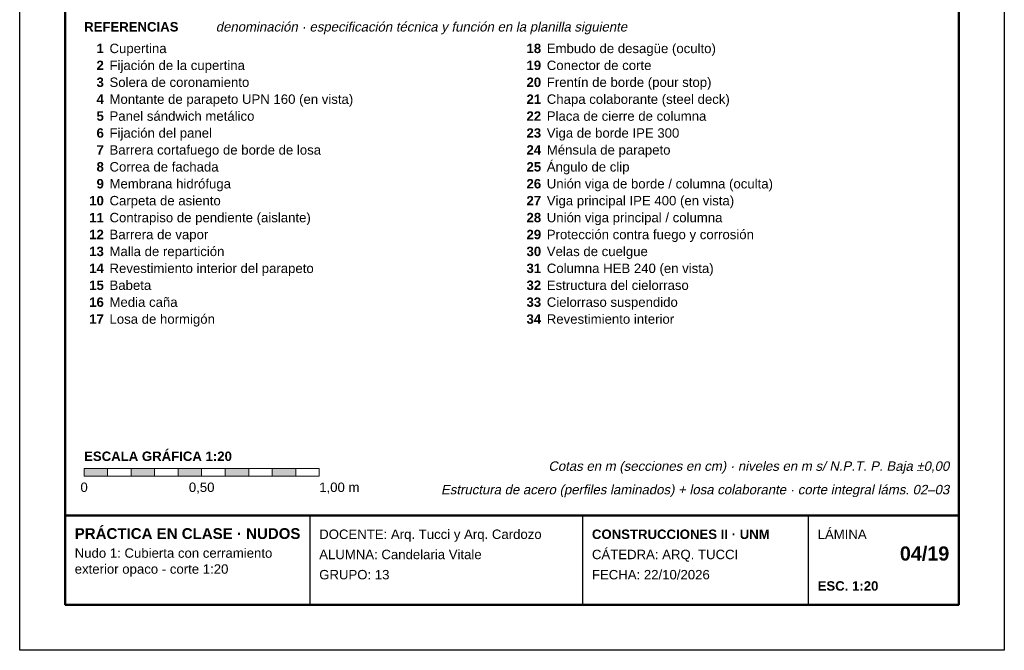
# Model space of a CAD drawing. Header units: millimetres. Extents: x 6 to 4194, y 6 to 5934.
# Tile 1 of 2: x 6 to 4194, y 6 to 2690. Entities that reach past the tile are written whole.
import ezdxf
from ezdxf.enums import TextEntityAlignment as Align

# ---------------------------------------------------------------- set-up
doc = ezdxf.new("R2010")
doc.units = ezdxf.units.MM
doc.header["$LTSCALE"] = 20
for name, color, linetype in [('X-MARCO', 7, 'Continuous'), ('X-ROTULO', 7, 'Continuous'), ('X-TEXTOS', 7, 'Continuous')]:
    doc.layers.add(name, color=color, linetype=linetype)
doc.styles.add('ARIAL', font='arial.ttf')
doc.styles.add('ARIAL-B', font='arialbd.ttf')

msp = doc.modelspace()

# ---------------------------------------------------------------- hatches: boundary and pattern name
at = {"layer": 'X-TEXTOS'}
h = msp.add_hatch(color=7, dxfattribs=at)
h.dxf.hatch_style = 1
h.paths.add_polyline_path([(280, 780), (380, 780), (380, 748), (280, 748)])
h = msp.add_hatch(color=7, dxfattribs=at)
h.dxf.hatch_style = 1
h.paths.add_polyline_path([(480, 780), (580, 780), (580, 748), (480, 748)])
h = msp.add_hatch(color=7, dxfattribs=at)
h.dxf.hatch_style = 1
h.paths.add_polyline_path([(680, 780), (780, 780), (780, 748), (680, 748)])
h = msp.add_hatch(color=7, dxfattribs=at)
h.dxf.hatch_style = 1
h.paths.add_polyline_path([(880, 780), (980, 780), (980, 748), (880, 748)])
h = msp.add_hatch(color=7, dxfattribs=at)
h.dxf.hatch_style = 1
h.paths.add_polyline_path([(1080, 780), (1180, 780), (1180, 748), (1080, 748)])

# ---------------------------------------------------------------- linework, layer by layer
at = {"layer": 'X-MARCO', "lineweight": 30}
msp.add_lwpolyline([(6, 5934), (4194, 5934), (4194, 6), (6, 6)], close=True, dxfattribs=at)
at = {"layer": 'X-MARCO', "lineweight": 50}
msp.add_lwpolyline([(200, 5740), (4000, 5740), (4000, 200), (200, 200)], close=True, dxfattribs=at)
at = {"layer": 'X-ROTULO', "lineweight": 50}
msp.add_lwpolyline([(200, 580), (4000, 580), (4000, 200), (200, 200)], close=True, dxfattribs=at)
at = {"layer": 'X-ROTULO', "lineweight": 25}
for points in [[(1240, 580), (1240, 200)], [(2400, 580), (2400, 200)], [(3360, 580), (3360, 200)]]:
    msp.add_lwpolyline(points, dxfattribs=at)
at = {"layer": 'X-TEXTOS', "lineweight": 13}
for points in [[(280, 780), (380, 780), (380, 748), (280, 748)], [(380, 780), (480, 780), (480, 748), (380, 748)], [(480, 780), (580, 780), (580, 748), (480, 748)], [(580, 780), (680, 780), (680, 748), (580, 748)], [(680, 780), (780, 780), (780, 748), (680, 748)], [(780, 780), (880, 780), (880, 748), (780, 748)], [(880, 780), (980, 780), (980, 748), (880, 748)], [(980, 780), (1080, 780), (1080, 748), (980, 748)], [(1080, 780), (1180, 780), (1180, 748), (1080, 748)], [(1180, 780), (1280, 780), (1280, 748), (1180, 748)]]:
    msp.add_lwpolyline(points, close=True, dxfattribs=at)

# ---------------------------------------------------------------- texts
at = {"layer": 'X-ROTULO'}
for s, height, style, p in [('PRÁCTICA EN CLASE · NUDOS', 45.824, 'ARIAL-B', (240, 480)), ('DOCENTE: Arq. Tucci y Arq. Cardozo', 40.096, 'ARIAL', (1280, 480)), ('CONSTRUCCIONES II · UNM', 40.096, 'ARIAL-B', (2440, 480)), ('LÁMINA', 40.1, 'ARIAL', (3400, 480)), ('Nudo 1: Cubierta con cerramiento', 40.096, 'ARIAL', (240, 400)), ('ALUMNA: Candelaria Vitale', 40.096, 'ARIAL', (1280, 394)), ('CÁTEDRA: ARQ. TUCCI', 40.096, 'ARIAL', (2440, 394)), ('exterior opaco - corte 1:20', 40.096, 'ARIAL', (240, 332)), ('GRUPO: 13', 40.1, 'ARIAL', (1280, 308)), ('FECHA: 22/10/2026', 40.096, 'ARIAL', (2440, 308)), ('ESC. 1:20', 40.1, 'ARIAL-B', (3400, 260))]:
    msp.add_text(s, height=height, dxfattribs=dict(at, style=style)).set_placement(p)
at = {"layer": 'X-ROTULO', "style": 'ARIAL-B'}
msp.add_text('04/19', height=60.14, dxfattribs=at).set_placement((3960, 388), align=Align.RIGHT)
at = {"layer": 'X-TEXTOS'}
for s, height, style, p in [('REFERENCIAS', 40.096, 'ARIAL-B', (280, 2640)), ('Cupertina', 40.1, 'ARIAL', (388, 2548)), ('Embudo de desagüe (oculto)', 40.096, 'ARIAL', (2248, 2548)), ('Fijación de la cupertina', 40.096, 'ARIAL', (388, 2476)), ('Conector de corte', 40.096, 'ARIAL', (2248, 2476)), ('Solera de coronamiento', 40.096, 'ARIAL', (388, 2404)), ('Frentín de borde (pour stop)', 40.096, 'ARIAL', (2248, 2404)), ('Montante de parapeto UPN 160 (en vista)', 40.096, 'ARIAL', (388, 2332)), ('Chapa colaborante (steel deck)', 40.096, 'ARIAL', (2248, 2332)), ('Panel sándwich metálico', 40.096, 'ARIAL', (388, 2260)), ('Placa de cierre de columna', 40.096, 'ARIAL', (2248, 2260)), ('Fijación del panel', 40.096, 'ARIAL', (388, 2188)), ('Viga de borde IPE 300', 40.096, 'ARIAL', (2248, 2188)), ('Barrera cortafuego de borde de losa', 40.096, 'ARIAL', (388, 2116)), ('Ménsula de parapeto', 40.096, 'ARIAL', (2248, 2116)), ('Ángulo de clip', 40.096, 'ARIAL', (2248, 2044)), ('Correa de fachada', 40.096, 'ARIAL', (388, 2044)), ('Membrana hidrófuga', 40.096, 'ARIAL', (388, 1972)), ('Unión viga de borde / columna (oculta)', 40.096, 'ARIAL', (2248, 1972)), ('Carpeta de asiento', 40.096, 'ARIAL', (388, 1900)), ('Viga principal IPE 400 (en vista)', 40.096, 'ARIAL', (2248, 1900)), ('Contrapiso de pendiente (aislante)', 40.096, 'ARIAL', (388, 1828)), ('Unión viga principal / columna', 40.096, 'ARIAL', (2248, 1828)), ('Protección contra fuego y corrosión', 40.096, 'ARIAL', (2248, 1756)), ('Barrera de vapor', 40.096, 'ARIAL', (388, 1756)), ('Malla de repartición', 40.096, 'ARIAL', (388, 1684)), ('Velas de cuelgue', 40.096, 'ARIAL', (2248, 1684)), ('Revestimiento interior del parapeto', 40.096, 'ARIAL', (388, 1612)), ('Columna HEB 240 (en vista)', 40.096, 'ARIAL', (2248, 1612)), ('Babeta', 40.1, 'ARIAL', (388, 1540)), ('Estructura del cielorraso', 40.096, 'ARIAL', (2248, 1540)), ('Media caña', 40.1, 'ARIAL', (388, 1468)), ('Cielorraso suspendido', 40.096, 'ARIAL', (2248, 1468)), ('Losa de hormigón', 40.096, 'ARIAL', (388, 1396)), ('Revestimiento interior', 40.096, 'ARIAL', (2248, 1396)), ('ESCALA GRÁFICA 1:20', 40.096, 'ARIAL-B', (280, 812)), ('1,00 m', 40.1, 'ARIAL', (1280, 680))]:
    msp.add_text(s, height=height, dxfattribs=dict(at, style=style)).set_placement(p)
at = {"layer": 'X-TEXTOS', "style": 'ARIAL', "oblique": 12}
msp.add_text('denominación · especificación técnica y función en la planilla siguiente', height=40.096, dxfattribs=at).set_placement((840, 2640))
at = {"layer": 'X-TEXTOS', "style": 'ARIAL-B'}
for s, p in [('1', (364, 2548)), ('18', (2224, 2548)), ('2', (364, 2476)), ('19', (2224, 2476)), ('3', (364, 2404)), ('20', (2224, 2404)), ('4', (364, 2332)), ('21', (2224, 2332)), ('5', (364, 2260)), ('22', (2224, 2260)), ('6', (364, 2188)), ('23', (2224, 2188)), ('7', (364, 2116)), ('24', (2224, 2116)), ('8', (364, 2044)), ('25', (2224, 2044)), ('9', (364, 1972)), ('26', (2224, 1972)), ('10', (364, 1900)), ('27', (2224, 1900)), ('11', (364, 1828)), ('28', (2224, 1828)), ('12', (364, 1756)), ('29', (2224, 1756)), ('13', (364, 1684)), ('30', (2224, 1684)), ('14', (364, 1612)), ('31', (2224, 1612)), ('15', (364, 1540)), ('32', (2224, 1540)), ('16', (364, 1468)), ('33', (2224, 1468)), ('17', (364, 1396)), ('34', (2224, 1396))]:
    msp.add_text(s, height=40.1, dxfattribs=at).set_placement(p, align=Align.RIGHT)
at = {"layer": 'X-TEXTOS', "style": 'ARIAL', "oblique": 12}
for s, p in [('Cotas en m (secciones en cm) · niveles en m s/ N.P.T. P. Baja ±0,00', (3960, 770)), ('Estructura de acero (perfiles laminados) + losa colaborante · corte integral láms. 02–03', (3960, 670))]:
    msp.add_text(s, height=40.096, dxfattribs=at).set_placement(p, align=Align.RIGHT)
at = {"layer": 'X-TEXTOS', "style": 'ARIAL'}
for s, p in [('0', (280, 680)), ('0,50', (780, 680))]:
    msp.add_text(s, height=40.1, dxfattribs=at).set_placement(p, align=Align.CENTER)

doc.saveas('drawing.dxf')
